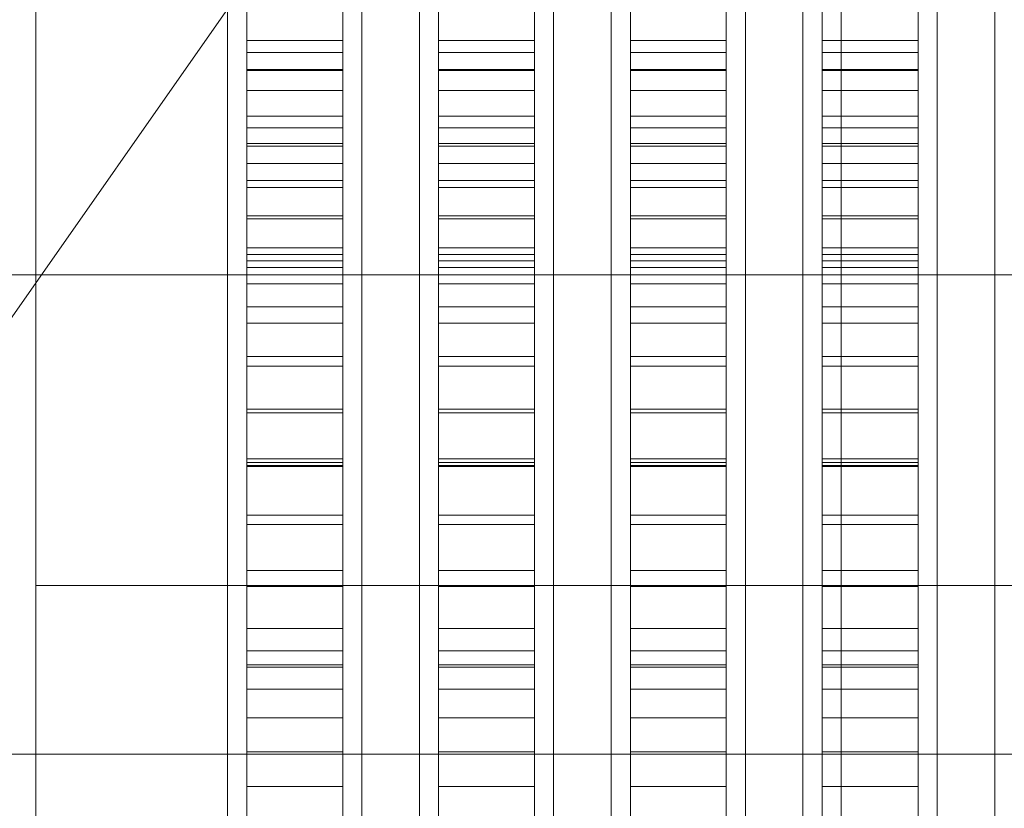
# Model space of a CAD drawing. Header units: millimetres. Extents: x -4395 to 65662, y -65530 to 6847.
# Tile 161 of 256: x -1662 to -1559, y -34336 to -34253. Entities that reach past the tile are written whole.
import ezdxf

# ---------------------------------------------------------------- set-up
doc = ezdxf.new("R2010")
doc.units = ezdxf.units.MM
for name, color, linetype, lineweight in [('COTAS_O', 1, 'Continuous', 0), ('frontal_briquetadora', 7, 'Continuous', 0), ('frontal_C03', 7, 'Continuous', 0), ('frontal_dosificador', 7, 'Continuous', 0), ('frontal_tolva', 7, 'Continuous', 0)]:
    doc.layers.add(name, color=color, linetype=linetype, lineweight=lineweight)
doc.dimstyles.new('R19_100', dxfattribs={"dimtxt": 250, "dimasz": 150, "dimexe": 150, "dimexo": 80, "dimgap": 100, "dimtad": 1, "dimtih": 1, "dimtoh": 1, "dimdsep": 46, "dimcen": 0.09, "dimadec": 0, "dimazin": 0, "dimtfac": 1, "dimtdec": 4, "dimtofl": 0, "dimtmove": 0, "dimatfit": 3, "dimfxl": 1, "dimtolj": 1, "dimtzin": 0, "dimarcsym": 0})

# ---------------------------------------------------------------- blocks, each defined once
blk = doc.blocks.new('DIM_R33_42')
at = {"layer": 'COTAS_O'}
for p, q in [((-1725, -31700), (-1025, -31700)), ((-1025, -31700), (-1070, -31850)), ((-1025, -34400), (-1025, -31700)), ((-1025, -31700), (-980, -31850)), ((-1025, -34400), (-1070, -34250)), ((-1025, -34400), (-980, -34250)), ((-1725, -34400), (-1025, -34400))]:
    blk.add_line(p, q, dxfattribs=at)
blk.add_text('2700 O', height=250, rotation=90, dxfattribs=at).set_placement((-1125, -33050))
blk = doc.blocks.new('DIM_R33_43')
at = {"layer": 'COTAS_O'}
for p, q in [((-1725, -33700), (-1575, -33655)), ((1725, -33700), (1575, -33655)), ((-1725, -34400), (-1725, -33700)), ((-1725, -33700), (1725, -33700)), ((-1725, -33700), (-1575, -33745)), ((1725, -33700), (1575, -33745)), ((1725, -34400), (1725, -33700))]:
    blk.add_line(p, q, dxfattribs=at)
blk.add_text('3450 O', height=250, dxfattribs=at).set_placement((0, -33600))

msp = doc.modelspace()

# ---------------------------------------------------------------- linework, layer by layer
at = {"layer": 'frontal_briquetadora'}
for p, q in [((-1638, -34255.522), (-1638, -34023.687)), ((-1628, -34255.522), (-1628, -34023.687)), ((-1618, -34255.522), (-1618, -34023.687)), ((-1608, -34255.522), (-1608, -34023.687)), ((-1598, -34255.522), (-1598, -34023.687)), ((-1588, -34255.522), (-1588, -34023.687)), ((-1578, -34255.522), (-1578, -34023.687)), ((-1568, -34255.522), (-1568, -34023.687)), ((-1638, -34263.452), (-1638, -34031.618)), ((-1628, -34263.452), (-1628, -34031.618)), ((-1618, -34263.452), (-1618, -34031.618)), ((-1608, -34263.452), (-1608, -34031.618)), ((-1598, -34263.452), (-1598, -34031.618)), ((-1588, -34263.452), (-1588, -34031.618)), ((-1578, -34263.452), (-1578, -34031.618)), ((-1568, -34263.452), (-1568, -34031.618)), ((-1638, -34236.052), (-1638, -34256.779)), ((-1628, -34236.052), (-1628, -34256.779)), ((-1618, -34236.052), (-1618, -34256.779)), ((-1608, -34236.052), (-1608, -34256.779)), ((-1598, -34236.052), (-1598, -34256.779)), ((-1588, -34236.052), (-1588, -34256.779)), ((-1578, -34236.052), (-1578, -34256.779)), ((-1568, -34236.052), (-1568, -34256.779)), ((-1638, -34238.484), (-1638, -34258.674)), ((-1628, -34238.484), (-1628, -34258.674)), ((-1618, -34238.484), (-1618, -34258.674)), ((-1608, -34238.484), (-1608, -34258.674)), ((-1598, -34238.484), (-1598, -34258.674)), ((-1588, -34238.484), (-1588, -34258.674)), ((-1578, -34238.484), (-1578, -34258.674)), ((-1568, -34238.484), (-1568, -34258.674)), ((-1660, -34259.262), (-1660, -34246.208)), ((-1660, -34270.741), (-1660, -34251.367)), ((-1640, -34270.741), (-1640, -34251.367)), ((-1626, -34270.741), (-1626, -34251.367)), ((-1620, -34270.741), (-1620, -34251.367)), ((-1606, -34270.741), (-1606, -34251.367)), ((-1600, -34270.741), (-1600, -34251.367)), ((-1586, -34270.741), (-1586, -34251.367)), ((-1580, -34270.741), (-1580, -34251.367)), ((-1566, -34270.741), (-1566, -34251.367)), ((-1560, -34270.741), (-1560, -34251.367)), ((-1640, -34271.473), (-1640, -34252.354)), ((-1626, -34271.473), (-1626, -34252.354)), ((-1620, -34271.473), (-1620, -34252.354)), ((-1606, -34271.473), (-1606, -34252.354)), ((-1600, -34271.473), (-1600, -34252.354)), ((-1586, -34271.473), (-1586, -34252.354)), ((-1580, -34271.473), (-1580, -34252.354)), ((-1566, -34271.473), (-1566, -34252.354)), ((-1560, -34271.473), (-1560, -34252.354)), ((-1660, -34256.659), (-1660, -34253.764)), ((-1640, -34256.659), (-1640, -34253.764)), ((-1626, -34256.659), (-1626, -34253.764)), ((-1620, -34256.659), (-1620, -34253.764)), ((-1606, -34256.659), (-1606, -34253.764)), ((-1600, -34256.659), (-1600, -34253.764)), ((-1586, -34256.659), (-1586, -34253.764)), ((-1580, -34256.659), (-1580, -34253.764)), ((-1566, -34256.659), (-1566, -34253.764)), ((-1560, -34256.659), (-1560, -34253.764)), ((-1638, -34256.8), (-1638, -34255.522)), ((-1638, -34255.522), (-1628, -34255.522)), ((-1628, -34256.8), (-1628, -34255.522)), ((-1618, -34256.8), (-1618, -34255.522)), ((-1618, -34255.522), (-1608, -34255.522)), ((-1608, -34256.8), (-1608, -34255.522)), ((-1598, -34256.8), (-1598, -34255.522)), ((-1598, -34255.522), (-1588, -34255.522)), ((-1588, -34256.8), (-1588, -34255.522)), ((-1578, -34256.8), (-1578, -34255.522)), ((-1578, -34255.522), (-1568, -34255.522)), ((-1568, -34256.8), (-1568, -34255.522)), ((-1660, -34262.386), (-1660, -34256.659)), ((-1640, -34262.386), (-1640, -34256.659)), ((-1626, -34262.386), (-1626, -34256.659)), ((-1620, -34262.386), (-1620, -34256.659)), ((-1606, -34262.386), (-1606, -34256.659)), ((-1600, -34262.386), (-1600, -34256.659)), ((-1586, -34262.386), (-1586, -34256.659)), ((-1580, -34262.386), (-1580, -34256.659)), ((-1566, -34262.386), (-1566, -34256.659)), ((-1560, -34262.386), (-1560, -34256.659)), ((-1638, -34256.779), (-1638, -34277.861)), ((-1638, -34256.779), (-1628, -34256.779)), ((-1638, -34258.552), (-1638, -34256.8)), ((-1638, -34256.8), (-1628, -34256.8)), ((-1628, -34256.779), (-1628, -34277.861)), ((-1628, -34258.552), (-1628, -34256.8)), ((-1618, -34256.779), (-1618, -34277.861)), ((-1618, -34256.779), (-1608, -34256.779)), ((-1618, -34258.552), (-1618, -34256.8)), ((-1618, -34256.8), (-1608, -34256.8)), ((-1608, -34256.779), (-1608, -34277.861)), ((-1608, -34258.552), (-1608, -34256.8)), ((-1598, -34256.779), (-1598, -34277.861)), ((-1598, -34256.779), (-1588, -34256.779)), ((-1598, -34258.552), (-1598, -34256.8)), ((-1598, -34256.8), (-1588, -34256.8)), ((-1588, -34256.779), (-1588, -34277.861)), ((-1588, -34258.552), (-1588, -34256.8)), ((-1578, -34256.779), (-1578, -34277.861)), ((-1578, -34256.779), (-1568, -34256.779)), ((-1578, -34258.552), (-1578, -34256.8)), ((-1578, -34256.8), (-1568, -34256.8)), ((-1568, -34256.779), (-1568, -34277.861)), ((-1568, -34258.552), (-1568, -34256.8)), ((-1638, -34260.772), (-1638, -34258.552)), ((-1638, -34258.552), (-1628, -34258.552)), ((-1638, -34258.674), (-1638, -34279.211)), ((-1638, -34258.674), (-1628, -34258.674)), ((-1628, -34260.772), (-1628, -34258.552)), ((-1628, -34258.674), (-1628, -34279.211)), ((-1618, -34260.772), (-1618, -34258.552)), ((-1618, -34258.552), (-1608, -34258.552)), ((-1618, -34258.674), (-1618, -34279.211)), ((-1618, -34258.674), (-1608, -34258.674)), ((-1608, -34260.772), (-1608, -34258.552)), ((-1608, -34258.674), (-1608, -34279.211)), ((-1598, -34260.772), (-1598, -34258.552)), ((-1598, -34258.552), (-1588, -34258.552)), ((-1598, -34258.674), (-1598, -34279.211)), ((-1598, -34258.674), (-1588, -34258.674)), ((-1588, -34260.772), (-1588, -34258.552)), ((-1588, -34258.674), (-1588, -34279.211)), ((-1578, -34260.772), (-1578, -34258.552)), ((-1578, -34258.552), (-1568, -34258.552)), ((-1578, -34258.674), (-1578, -34279.211)), ((-1578, -34258.674), (-1568, -34258.674)), ((-1568, -34260.772), (-1568, -34258.552)), ((-1568, -34258.674), (-1568, -34279.211)), ((-1660, -34274.725), (-1660, -34259.262)), ((-1660, -34266.326), (-1660, -34260.713)), ((-1638, -34263.45), (-1638, -34260.772)), ((-1638, -34260.772), (-1628, -34260.772)), ((-1628, -34263.45), (-1628, -34260.772)), ((-1618, -34263.45), (-1618, -34260.772)), ((-1618, -34260.772), (-1608, -34260.772)), ((-1608, -34263.45), (-1608, -34260.772)), ((-1598, -34263.45), (-1598, -34260.772)), ((-1598, -34260.772), (-1588, -34260.772)), ((-1588, -34263.45), (-1588, -34260.772)), ((-1578, -34263.45), (-1578, -34260.772)), ((-1578, -34260.772), (-1568, -34260.772)), ((-1568, -34263.45), (-1568, -34260.772)), ((-1660, -34270.817), (-1660, -34262.386)), ((-1640, -34270.817), (-1640, -34262.386)), ((-1626, -34270.817), (-1626, -34262.386)), ((-1620, -34270.817), (-1620, -34262.386)), ((-1606, -34270.817), (-1606, -34262.386)), ((-1600, -34270.817), (-1600, -34262.386)), ((-1586, -34270.817), (-1586, -34262.386)), ((-1580, -34270.817), (-1580, -34262.386)), ((-1566, -34270.817), (-1566, -34262.386)), ((-1560, -34270.817), (-1560, -34262.386)), ((-1640, -34267.072), (-1640, -34263.81)), ((-1638, -34266.579), (-1638, -34263.45)), ((-1638, -34263.45), (-1628, -34263.45)), ((-1638, -34264.651), (-1638, -34263.452)), ((-1628, -34266.579), (-1628, -34263.45)), ((-1628, -34264.651), (-1628, -34263.452)), ((-1626, -34267.072), (-1626, -34263.81)), ((-1620, -34267.072), (-1620, -34263.81)), ((-1618, -34266.579), (-1618, -34263.45)), ((-1618, -34263.45), (-1608, -34263.45)), ((-1618, -34264.651), (-1618, -34263.452)), ((-1608, -34266.579), (-1608, -34263.45)), ((-1608, -34264.651), (-1608, -34263.452)), ((-1606, -34267.072), (-1606, -34263.81)), ((-1600, -34267.072), (-1600, -34263.81)), ((-1598, -34266.579), (-1598, -34263.45)), ((-1598, -34263.45), (-1588, -34263.45)), ((-1598, -34264.651), (-1598, -34263.452)), ((-1588, -34266.579), (-1588, -34263.45)), ((-1588, -34264.651), (-1588, -34263.452)), ((-1586, -34267.072), (-1586, -34263.81)), ((-1580, -34267.072), (-1580, -34263.81)), ((-1578, -34266.579), (-1578, -34263.45)), ((-1578, -34263.45), (-1568, -34263.45)), ((-1578, -34264.651), (-1578, -34263.452)), ((-1568, -34266.579), (-1568, -34263.45)), ((-1568, -34264.651), (-1568, -34263.452)), ((-1566, -34267.072), (-1566, -34263.81)), ((-1560, -34267.072), (-1560, -34263.81)), ((-1638, -34266.294), (-1638, -34264.651)), ((-1638, -34264.651), (-1628, -34264.651)), ((-1628, -34266.294), (-1628, -34264.651)), ((-1618, -34266.294), (-1618, -34264.651)), ((-1618, -34264.651), (-1608, -34264.651)), ((-1608, -34266.294), (-1608, -34264.651)), ((-1598, -34266.294), (-1598, -34264.651)), ((-1598, -34264.651), (-1588, -34264.651)), ((-1588, -34266.294), (-1588, -34264.651)), ((-1578, -34266.294), (-1578, -34264.651)), ((-1578, -34264.651), (-1568, -34264.651)), ((-1568, -34266.294), (-1568, -34264.651)), ((-1660, -34277.098), (-1660, -34266.326)), ((-1638, -34268.376), (-1638, -34266.294)), ((-1638, -34266.294), (-1628, -34266.294)), ((-1638, -34270.144), (-1638, -34266.579)), ((-1638, -34266.579), (-1628, -34266.579)), ((-1628, -34268.376), (-1628, -34266.294)), ((-1628, -34270.144), (-1628, -34266.579)), ((-1618, -34268.376), (-1618, -34266.294)), ((-1618, -34266.294), (-1608, -34266.294)), ((-1618, -34270.144), (-1618, -34266.579)), ((-1618, -34266.579), (-1608, -34266.579)), ((-1608, -34268.376), (-1608, -34266.294)), ((-1608, -34270.144), (-1608, -34266.579)), ((-1598, -34268.376), (-1598, -34266.294)), ((-1598, -34266.294), (-1588, -34266.294)), ((-1598, -34270.144), (-1598, -34266.579)), ((-1598, -34266.579), (-1588, -34266.579)), ((-1588, -34268.376), (-1588, -34266.294)), ((-1588, -34270.144), (-1588, -34266.579)), ((-1578, -34268.376), (-1578, -34266.294)), ((-1578, -34266.294), (-1568, -34266.294)), ((-1578, -34270.144), (-1578, -34266.579)), ((-1578, -34266.579), (-1568, -34266.579)), ((-1568, -34268.376), (-1568, -34266.294)), ((-1568, -34270.144), (-1568, -34266.579)), ((-1640, -34273.507), (-1640, -34267.072)), ((-1626, -34273.507), (-1626, -34267.072)), ((-1620, -34273.507), (-1620, -34267.072)), ((-1606, -34273.507), (-1606, -34267.072)), ((-1600, -34273.507), (-1600, -34267.072)), ((-1586, -34273.507), (-1586, -34267.072)), ((-1580, -34273.507), (-1580, -34267.072)), ((-1566, -34273.507), (-1566, -34267.072)), ((-1560, -34273.507), (-1560, -34267.072)), ((-1638, -34270.889), (-1638, -34268.376)), ((-1638, -34268.376), (-1628, -34268.376)), ((-1628, -34270.889), (-1628, -34268.376)), ((-1618, -34270.889), (-1618, -34268.376)), ((-1618, -34268.376), (-1608, -34268.376)), ((-1608, -34270.889), (-1608, -34268.376)), ((-1598, -34270.889), (-1598, -34268.376)), ((-1598, -34268.376), (-1588, -34268.376)), ((-1588, -34270.889), (-1588, -34268.376)), ((-1578, -34270.889), (-1578, -34268.376)), ((-1578, -34268.376), (-1568, -34268.376)), ((-1568, -34270.889), (-1568, -34268.376)), ((-1660, -34290.358), (-1660, -34270.741)), ((-1660, -34281.762), (-1660, -34270.817)), ((-1640, -34290.358), (-1640, -34270.741)), ((-1640, -34281.762), (-1640, -34270.817)), ((-1638, -34274.134), (-1638, -34270.144)), ((-1638, -34270.144), (-1628, -34270.144)), ((-1638, -34273.823), (-1638, -34270.889)), ((-1638, -34270.889), (-1628, -34270.889)), ((-1628, -34274.134), (-1628, -34270.144)), ((-1628, -34273.823), (-1628, -34270.889)), ((-1626, -34290.358), (-1626, -34270.741)), ((-1626, -34281.762), (-1626, -34270.817)), ((-1620, -34290.358), (-1620, -34270.741)), ((-1620, -34281.762), (-1620, -34270.817)), ((-1618, -34274.134), (-1618, -34270.144)), ((-1618, -34270.144), (-1608, -34270.144)), ((-1618, -34273.823), (-1618, -34270.889)), ((-1618, -34270.889), (-1608, -34270.889)), ((-1608, -34274.134), (-1608, -34270.144)), ((-1608, -34273.823), (-1608, -34270.889)), ((-1606, -34290.358), (-1606, -34270.741)), ((-1606, -34281.762), (-1606, -34270.817)), ((-1600, -34290.358), (-1600, -34270.741)), ((-1600, -34281.762), (-1600, -34270.817)), ((-1598, -34274.134), (-1598, -34270.144)), ((-1598, -34270.144), (-1588, -34270.144)), ((-1598, -34273.823), (-1598, -34270.889)), ((-1598, -34270.889), (-1588, -34270.889)), ((-1588, -34274.134), (-1588, -34270.144)), ((-1588, -34273.823), (-1588, -34270.889)), ((-1586, -34290.358), (-1586, -34270.741)), ((-1586, -34281.762), (-1586, -34270.817)), ((-1580, -34290.358), (-1580, -34270.741)), ((-1580, -34281.762), (-1580, -34270.817)), ((-1578, -34274.134), (-1578, -34270.144)), ((-1578, -34270.144), (-1568, -34270.144)), ((-1578, -34273.823), (-1578, -34270.889)), ((-1578, -34270.889), (-1568, -34270.889)), ((-1568, -34274.134), (-1568, -34270.144)), ((-1568, -34273.823), (-1568, -34270.889)), ((-1566, -34290.358), (-1566, -34270.741)), ((-1566, -34281.762), (-1566, -34270.817)), ((-1560, -34290.358), (-1560, -34270.741)), ((-1560, -34281.762), (-1560, -34270.817)), ((-1640, -34290.842), (-1640, -34271.473)), ((-1626, -34290.842), (-1626, -34271.473)), ((-1620, -34290.842), (-1620, -34271.473)), ((-1606, -34290.842), (-1606, -34271.473)), ((-1600, -34290.842), (-1600, -34271.473)), ((-1586, -34290.842), (-1586, -34271.473)), ((-1580, -34290.842), (-1580, -34271.473)), ((-1566, -34290.842), (-1566, -34271.473)), ((-1560, -34290.842), (-1560, -34271.473)), ((-1640, -34282.94), (-1640, -34273.507)), ((-1638, -34277.168), (-1638, -34273.823)), ((-1638, -34273.823), (-1628, -34273.823)), ((-1638, -34278.533), (-1638, -34274.134)), ((-1638, -34274.134), (-1628, -34274.134)), ((-1628, -34277.168), (-1628, -34273.823)), ((-1628, -34278.533), (-1628, -34274.134)), ((-1626, -34282.94), (-1626, -34273.507)), ((-1620, -34282.94), (-1620, -34273.507)), ((-1618, -34277.168), (-1618, -34273.823)), ((-1618, -34273.823), (-1608, -34273.823)), ((-1618, -34278.533), (-1618, -34274.134)), ((-1618, -34274.134), (-1608, -34274.134)), ((-1608, -34277.168), (-1608, -34273.823)), ((-1608, -34278.533), (-1608, -34274.134)), ((-1606, -34282.94), (-1606, -34273.507)), ((-1600, -34282.94), (-1600, -34273.507)), ((-1598, -34277.168), (-1598, -34273.823)), ((-1598, -34273.823), (-1588, -34273.823)), ((-1598, -34278.533), (-1598, -34274.134)), ((-1598, -34274.134), (-1588, -34274.134)), ((-1588, -34277.168), (-1588, -34273.823)), ((-1588, -34278.533), (-1588, -34274.134)), ((-1586, -34282.94), (-1586, -34273.507)), ((-1580, -34282.94), (-1580, -34273.507)), ((-1578, -34277.168), (-1578, -34273.823)), ((-1578, -34273.823), (-1568, -34273.823)), ((-1578, -34278.533), (-1578, -34274.134)), ((-1578, -34274.134), (-1568, -34274.134)), ((-1568, -34277.168), (-1568, -34273.823)), ((-1568, -34278.533), (-1568, -34274.134)), ((-1566, -34282.94), (-1566, -34273.507)), ((-1560, -34282.94), (-1560, -34273.507)), ((-1660, -34292.07), (-1660, -34274.725)), ((-1660, -34292.155), (-1660, -34277.098)), ((-1638, -34280.91), (-1638, -34277.168)), ((-1638, -34277.168), (-1628, -34277.168)), ((-1628, -34280.91), (-1628, -34277.168)), ((-1618, -34280.91), (-1618, -34277.168)), ((-1618, -34277.168), (-1608, -34277.168)), ((-1608, -34280.91), (-1608, -34277.168)), ((-1598, -34280.91), (-1598, -34277.168)), ((-1598, -34277.168), (-1588, -34277.168)), ((-1588, -34280.91), (-1588, -34277.168)), ((-1578, -34280.91), (-1578, -34277.168)), ((-1578, -34277.168), (-1568, -34277.168)), ((-1568, -34280.91), (-1568, -34277.168)), ((-1638, -34277.861), (-1638, -34299.197)), ((-1638, -34277.861), (-1628, -34277.861)), ((-1628, -34277.861), (-1628, -34299.197)), ((-1618, -34277.861), (-1618, -34299.197)), ((-1618, -34277.861), (-1608, -34277.861)), ((-1608, -34277.861), (-1608, -34299.197)), ((-1598, -34277.861), (-1598, -34299.197)), ((-1598, -34277.861), (-1588, -34277.861)), ((-1588, -34277.861), (-1588, -34299.197)), ((-1578, -34277.861), (-1578, -34299.197)), ((-1578, -34277.861), (-1568, -34277.861)), ((-1568, -34277.861), (-1568, -34299.197)), ((-1638, -34283.325), (-1638, -34278.533)), ((-1638, -34278.533), (-1628, -34278.533)), ((-1638, -34279.211), (-1638, -34299.994)), ((-1638, -34279.211), (-1628, -34279.211)), ((-1628, -34283.325), (-1628, -34278.533)), ((-1628, -34279.211), (-1628, -34299.994)), ((-1618, -34283.325), (-1618, -34278.533)), ((-1618, -34278.533), (-1608, -34278.533)), ((-1618, -34279.211), (-1618, -34299.994)), ((-1618, -34279.211), (-1608, -34279.211)), ((-1608, -34283.325), (-1608, -34278.533)), ((-1608, -34279.211), (-1608, -34299.994)), ((-1598, -34283.325), (-1598, -34278.533)), ((-1598, -34278.533), (-1588, -34278.533)), ((-1598, -34279.211), (-1598, -34299.994)), ((-1598, -34279.211), (-1588, -34279.211)), ((-1588, -34283.325), (-1588, -34278.533)), ((-1588, -34279.211), (-1588, -34299.994)), ((-1578, -34283.325), (-1578, -34278.533)), ((-1578, -34278.533), (-1568, -34278.533)), ((-1578, -34279.211), (-1578, -34299.994)), ((-1578, -34279.211), (-1568, -34279.211)), ((-1568, -34283.325), (-1568, -34278.533)), ((-1568, -34279.211), (-1568, -34299.994)), ((-1638, -34285.036), (-1638, -34280.91)), ((-1638, -34280.91), (-1628, -34280.91)), ((-1628, -34285.036), (-1628, -34280.91)), ((-1618, -34285.036), (-1618, -34280.91)), ((-1618, -34280.91), (-1608, -34280.91)), ((-1608, -34285.036), (-1608, -34280.91)), ((-1598, -34285.036), (-1598, -34280.91)), ((-1598, -34280.91), (-1588, -34280.91)), ((-1588, -34285.036), (-1588, -34280.91)), ((-1578, -34285.036), (-1578, -34280.91)), ((-1578, -34280.91), (-1568, -34280.91)), ((-1568, -34285.036), (-1568, -34280.91)), ((-1660, -34294.978), (-1660, -34281.762)), ((-1640, -34294.978), (-1640, -34281.762)), ((-1626, -34294.978), (-1626, -34281.762)), ((-1620, -34294.978), (-1620, -34281.762)), ((-1606, -34294.978), (-1606, -34281.762)), ((-1600, -34294.978), (-1600, -34281.762)), ((-1586, -34294.978), (-1586, -34281.762)), ((-1580, -34294.978), (-1580, -34281.762)), ((-1566, -34294.978), (-1566, -34281.762)), ((-1560, -34294.978), (-1560, -34281.762)), ((-1640, -34295.113), (-1640, -34282.94)), ((-1638, -34288.491), (-1638, -34283.325)), ((-1638, -34283.325), (-1628, -34283.325)), ((-1628, -34288.491), (-1628, -34283.325)), ((-1626, -34295.113), (-1626, -34282.94)), ((-1620, -34295.113), (-1620, -34282.94)), ((-1618, -34288.491), (-1618, -34283.325)), ((-1618, -34283.325), (-1608, -34283.325)), ((-1608, -34288.491), (-1608, -34283.325)), ((-1606, -34295.113), (-1606, -34282.94)), ((-1600, -34295.113), (-1600, -34282.94)), ((-1598, -34288.491), (-1598, -34283.325)), ((-1598, -34283.325), (-1588, -34283.325)), ((-1588, -34288.491), (-1588, -34283.325)), ((-1586, -34295.113), (-1586, -34282.94)), ((-1580, -34295.113), (-1580, -34282.94)), ((-1578, -34288.491), (-1578, -34283.325)), ((-1578, -34283.325), (-1568, -34283.325)), ((-1568, -34288.491), (-1568, -34283.325)), ((-1566, -34295.113), (-1566, -34282.94)), ((-1560, -34295.113), (-1560, -34282.94)), ((-1638, -34289.531), (-1638, -34285.036)), ((-1638, -34285.036), (-1628, -34285.036)), ((-1628, -34289.531), (-1628, -34285.036)), ((-1618, -34289.531), (-1618, -34285.036)), ((-1618, -34285.036), (-1608, -34285.036)), ((-1608, -34289.531), (-1608, -34285.036)), ((-1598, -34289.531), (-1598, -34285.036)), ((-1598, -34285.036), (-1588, -34285.036)), ((-1588, -34289.531), (-1588, -34285.036)), ((-1578, -34289.531), (-1578, -34285.036)), ((-1578, -34285.036), (-1568, -34285.036)), ((-1568, -34289.531), (-1568, -34285.036)), ((-1638, -34294.013), (-1638, -34288.491)), ((-1638, -34288.491), (-1628, -34288.491)), ((-1628, -34294.013), (-1628, -34288.491)), ((-1618, -34294.013), (-1618, -34288.491)), ((-1618, -34288.491), (-1608, -34288.491)), ((-1608, -34294.013), (-1608, -34288.491)), ((-1598, -34294.013), (-1598, -34288.491)), ((-1598, -34288.491), (-1588, -34288.491)), ((-1588, -34294.013), (-1588, -34288.491)), ((-1578, -34294.013), (-1578, -34288.491)), ((-1578, -34288.491), (-1568, -34288.491)), ((-1568, -34294.013), (-1568, -34288.491)), ((-1638, -34294.377), (-1638, -34289.531)), ((-1638, -34289.531), (-1628, -34289.531)), ((-1628, -34294.377), (-1628, -34289.531)), ((-1618, -34294.377), (-1618, -34289.531)), ((-1618, -34289.531), (-1608, -34289.531)), ((-1608, -34294.377), (-1608, -34289.531)), ((-1598, -34294.377), (-1598, -34289.531)), ((-1598, -34289.531), (-1588, -34289.531)), ((-1588, -34294.377), (-1588, -34289.531)), ((-1578, -34294.377), (-1578, -34289.531)), ((-1578, -34289.531), (-1568, -34289.531)), ((-1568, -34294.377), (-1568, -34289.531)), ((-1660, -34294.404), (-1660, -34289.963)), ((-1660, -34310.138), (-1660, -34290.358)), ((-1640, -34310.138), (-1640, -34290.358)), ((-1626, -34310.138), (-1626, -34290.358)), ((-1620, -34310.138), (-1620, -34290.358)), ((-1606, -34310.138), (-1606, -34290.358)), ((-1600, -34310.138), (-1600, -34290.358)), ((-1586, -34310.138), (-1586, -34290.358)), ((-1580, -34310.138), (-1580, -34290.358)), ((-1566, -34310.138), (-1566, -34290.358)), ((-1560, -34310.138), (-1560, -34290.358)), ((-1640, -34310.379), (-1640, -34290.842)), ((-1626, -34310.379), (-1626, -34290.842)), ((-1620, -34310.379), (-1620, -34290.842)), ((-1606, -34310.379), (-1606, -34290.842)), ((-1600, -34310.379), (-1600, -34290.842)), ((-1586, -34310.379), (-1586, -34290.842)), ((-1580, -34310.379), (-1580, -34290.842)), ((-1566, -34310.379), (-1566, -34290.842)), ((-1560, -34310.379), (-1560, -34290.842)), ((-1660, -34310.706), (-1660, -34292.07)), ((-1660, -34310.279), (-1660, -34292.155)), ((-1660, -34302.407), (-1660, -34294.404)), ((-1638, -34299.87), (-1638, -34294.013)), ((-1638, -34294.013), (-1628, -34294.013)), ((-1638, -34299.557), (-1638, -34294.377)), ((-1638, -34294.377), (-1628, -34294.377)), ((-1628, -34299.87), (-1628, -34294.013)), ((-1628, -34299.557), (-1628, -34294.377)), ((-1618, -34299.87), (-1618, -34294.013)), ((-1618, -34294.013), (-1608, -34294.013)), ((-1618, -34299.557), (-1618, -34294.377)), ((-1618, -34294.377), (-1608, -34294.377)), ((-1608, -34299.87), (-1608, -34294.013)), ((-1608, -34299.557), (-1608, -34294.377)), ((-1598, -34299.87), (-1598, -34294.013)), ((-1598, -34294.013), (-1588, -34294.013)), ((-1598, -34299.557), (-1598, -34294.377)), ((-1598, -34294.377), (-1588, -34294.377)), ((-1588, -34299.87), (-1588, -34294.013)), ((-1588, -34299.557), (-1588, -34294.377)), ((-1578, -34299.87), (-1578, -34294.013)), ((-1578, -34294.013), (-1568, -34294.013)), ((-1578, -34299.557), (-1578, -34294.377)), ((-1578, -34294.377), (-1568, -34294.377)), ((-1568, -34299.87), (-1568, -34294.013)), ((-1568, -34299.557), (-1568, -34294.377)), ((-1660, -34310.168), (-1660, -34294.978)), ((-1640, -34310.168), (-1640, -34294.978)), ((-1640, -34309.694), (-1640, -34295.113)), ((-1626, -34310.168), (-1626, -34294.978)), ((-1626, -34309.694), (-1626, -34295.113)), ((-1620, -34310.168), (-1620, -34294.978)), ((-1620, -34309.694), (-1620, -34295.113)), ((-1606, -34310.168), (-1606, -34294.978)), ((-1606, -34309.694), (-1606, -34295.113)), ((-1600, -34310.168), (-1600, -34294.978)), ((-1600, -34309.694), (-1600, -34295.113)), ((-1586, -34310.168), (-1586, -34294.978)), ((-1586, -34309.694), (-1586, -34295.113)), ((-1580, -34310.168), (-1580, -34294.978)), ((-1580, -34309.694), (-1580, -34295.113)), ((-1566, -34310.168), (-1566, -34294.978)), ((-1566, -34309.694), (-1566, -34295.113)), ((-1560, -34310.168), (-1560, -34294.978)), ((-1560, -34309.694), (-1560, -34295.113)), ((-1638, -34299.197), (-1638, -34320.682)), ((-1638, -34299.197), (-1628, -34299.197)), ((-1638, -34305.05), (-1638, -34299.557)), ((-1638, -34299.557), (-1628, -34299.557)), ((-1638, -34306.039), (-1638, -34299.87)), ((-1638, -34299.87), (-1628, -34299.87)), ((-1628, -34299.197), (-1628, -34320.682)), ((-1628, -34305.05), (-1628, -34299.557)), ((-1628, -34306.039), (-1628, -34299.87)), ((-1618, -34299.197), (-1618, -34320.682)), ((-1618, -34299.197), (-1608, -34299.197)), ((-1618, -34305.05), (-1618, -34299.557)), ((-1618, -34299.557), (-1608, -34299.557)), ((-1618, -34306.039), (-1618, -34299.87)), ((-1618, -34299.87), (-1608, -34299.87)), ((-1608, -34299.197), (-1608, -34320.682)), ((-1608, -34305.05), (-1608, -34299.557)), ((-1608, -34306.039), (-1608, -34299.87)), ((-1598, -34299.197), (-1598, -34320.682)), ((-1598, -34299.197), (-1588, -34299.197)), ((-1598, -34305.05), (-1598, -34299.557)), ((-1598, -34299.557), (-1588, -34299.557)), ((-1598, -34306.039), (-1598, -34299.87)), ((-1598, -34299.87), (-1588, -34299.87)), ((-1588, -34299.197), (-1588, -34320.682)), ((-1588, -34305.05), (-1588, -34299.557)), ((-1588, -34306.039), (-1588, -34299.87)), ((-1578, -34299.197), (-1578, -34320.682)), ((-1578, -34299.197), (-1568, -34299.197)), ((-1578, -34305.05), (-1578, -34299.557)), ((-1578, -34299.557), (-1568, -34299.557)), ((-1578, -34306.039), (-1578, -34299.87)), ((-1578, -34299.87), (-1568, -34299.87)), ((-1568, -34299.197), (-1568, -34320.682)), ((-1568, -34305.05), (-1568, -34299.557)), ((-1568, -34306.039), (-1568, -34299.87)), ((-1638, -34299.994), (-1638, -34320.923)), ((-1638, -34299.994), (-1628, -34299.994)), ((-1628, -34299.994), (-1628, -34320.923)), ((-1618, -34299.994), (-1618, -34320.923)), ((-1618, -34299.994), (-1608, -34299.994)), ((-1608, -34299.994), (-1608, -34320.923)), ((-1598, -34299.994), (-1598, -34320.923)), ((-1598, -34299.994), (-1588, -34299.994)), ((-1588, -34299.994), (-1588, -34320.923)), ((-1578, -34299.994), (-1578, -34320.923)), ((-1578, -34299.994), (-1568, -34299.994)), ((-1568, -34299.994), (-1568, -34320.923)), ((-1660, -34312.386), (-1660, -34302.407)), ((-1638, -34310.837), (-1638, -34305.05)), ((-1638, -34305.05), (-1628, -34305.05)), ((-1628, -34310.837), (-1628, -34305.05)), ((-1618, -34310.837), (-1618, -34305.05)), ((-1618, -34305.05), (-1608, -34305.05)), ((-1608, -34310.837), (-1608, -34305.05)), ((-1598, -34310.837), (-1598, -34305.05)), ((-1598, -34305.05), (-1588, -34305.05)), ((-1588, -34310.837), (-1588, -34305.05)), ((-1578, -34310.837), (-1578, -34305.05)), ((-1578, -34305.05), (-1568, -34305.05)), ((-1568, -34310.837), (-1568, -34305.05)), ((-1638, -34312.499), (-1638, -34306.039)), ((-1638, -34306.039), (-1628, -34306.039)), ((-1628, -34312.499), (-1628, -34306.039)), ((-1618, -34312.499), (-1618, -34306.039)), ((-1618, -34306.039), (-1608, -34306.039)), ((-1608, -34312.499), (-1608, -34306.039)), ((-1598, -34312.499), (-1598, -34306.039)), ((-1598, -34306.039), (-1588, -34306.039)), ((-1588, -34312.499), (-1588, -34306.039)), ((-1578, -34312.499), (-1578, -34306.039)), ((-1578, -34306.039), (-1568, -34306.039)), ((-1568, -34312.499), (-1568, -34306.039)), ((-1660, -34330), (-1660, -34310.138)), ((-1640, -34326.286), (-1640, -34309.694)), ((-1640, -34330), (-1640, -34310.138)), ((-1626, -34326.286), (-1626, -34309.694)), ((-1626, -34330), (-1626, -34310.138)), ((-1620, -34326.286), (-1620, -34309.694)), ((-1620, -34330), (-1620, -34310.138)), ((-1606, -34326.286), (-1606, -34309.694)), ((-1606, -34330), (-1606, -34310.138)), ((-1600, -34326.286), (-1600, -34309.694)), ((-1600, -34330), (-1600, -34310.138)), ((-1586, -34326.286), (-1586, -34309.694)), ((-1586, -34330), (-1586, -34310.138)), ((-1580, -34326.286), (-1580, -34309.694)), ((-1580, -34330), (-1580, -34310.138)), ((-1566, -34326.286), (-1566, -34309.694)), ((-1566, -34330), (-1566, -34310.138)), ((-1560, -34326.286), (-1560, -34309.694)), ((-1560, -34330), (-1560, -34310.138)), ((-1660, -34326.995), (-1660, -34310.168)), ((-1660, -34330), (-1660, -34310.279)), ((-1660, -34330), (-1660, -34310.706)), ((-1640, -34326.995), (-1640, -34310.168)), ((-1640, -34330), (-1640, -34310.379)), ((-1638, -34316.896), (-1638, -34310.837)), ((-1638, -34310.837), (-1628, -34310.837)), ((-1628, -34316.896), (-1628, -34310.837)), ((-1626, -34326.995), (-1626, -34310.168)), ((-1626, -34330), (-1626, -34310.379)), ((-1620, -34326.995), (-1620, -34310.168)), ((-1620, -34330), (-1620, -34310.379)), ((-1618, -34316.896), (-1618, -34310.837)), ((-1618, -34310.837), (-1608, -34310.837)), ((-1608, -34316.896), (-1608, -34310.837)), ((-1606, -34326.995), (-1606, -34310.168)), ((-1606, -34330), (-1606, -34310.379)), ((-1600, -34326.995), (-1600, -34310.168)), ((-1600, -34330), (-1600, -34310.379)), ((-1598, -34316.896), (-1598, -34310.837)), ((-1598, -34310.837), (-1588, -34310.837)), ((-1588, -34316.896), (-1588, -34310.837)), ((-1586, -34326.995), (-1586, -34310.168)), ((-1586, -34330), (-1586, -34310.379)), ((-1580, -34326.995), (-1580, -34310.168)), ((-1580, -34330), (-1580, -34310.379)), ((-1578, -34316.896), (-1578, -34310.837)), ((-1578, -34310.837), (-1568, -34310.837)), ((-1568, -34316.896), (-1568, -34310.837)), ((-1566, -34326.995), (-1566, -34310.168)), ((-1566, -34330), (-1566, -34310.379)), ((-1560, -34326.995), (-1560, -34310.168)), ((-1560, -34330), (-1560, -34310.379)), ((-1660, -34312.386), (-1510, -34312.386)), ((-1660, -34312.386), (-1660, -34322.365)), ((-1638, -34319.224), (-1638, -34312.499)), ((-1638, -34312.499), (-1628, -34312.499)), ((-1628, -34319.224), (-1628, -34312.499)), ((-1618, -34319.224), (-1618, -34312.499)), ((-1618, -34312.499), (-1608, -34312.499)), ((-1608, -34319.224), (-1608, -34312.499)), ((-1598, -34319.224), (-1598, -34312.499)), ((-1598, -34312.499), (-1588, -34312.499)), ((-1588, -34319.224), (-1588, -34312.499)), ((-1578, -34319.224), (-1578, -34312.499)), ((-1578, -34312.499), (-1568, -34312.499)), ((-1568, -34319.224), (-1568, -34312.499)), ((-1638, -34323.204), (-1638, -34316.896)), ((-1638, -34316.896), (-1628, -34316.896)), ((-1628, -34323.204), (-1628, -34316.896)), ((-1618, -34323.204), (-1618, -34316.896)), ((-1618, -34316.896), (-1608, -34316.896)), ((-1608, -34323.204), (-1608, -34316.896)), ((-1598, -34323.204), (-1598, -34316.896)), ((-1598, -34316.896), (-1588, -34316.896)), ((-1588, -34323.204), (-1588, -34316.896)), ((-1578, -34323.204), (-1578, -34316.896)), ((-1578, -34316.896), (-1568, -34316.896)), ((-1568, -34323.204), (-1568, -34316.896)), ((-1638, -34326.189), (-1638, -34319.224)), ((-1638, -34319.224), (-1628, -34319.224)), ((-1628, -34326.189), (-1628, -34319.224)), ((-1618, -34326.189), (-1618, -34319.224)), ((-1618, -34319.224), (-1608, -34319.224)), ((-1608, -34326.189), (-1608, -34319.224)), ((-1598, -34326.189), (-1598, -34319.224)), ((-1598, -34319.224), (-1588, -34319.224)), ((-1588, -34326.189), (-1588, -34319.224)), ((-1578, -34326.189), (-1578, -34319.224)), ((-1578, -34319.224), (-1568, -34319.224)), ((-1568, -34326.189), (-1568, -34319.224)), ((-1638, -34320.682), (-1638, -34342.212)), ((-1638, -34320.682), (-1628, -34320.682)), ((-1638, -34320.923), (-1638, -34341.896)), ((-1638, -34320.923), (-1628, -34320.923)), ((-1628, -34320.682), (-1628, -34342.212)), ((-1628, -34320.923), (-1628, -34341.896)), ((-1618, -34320.682), (-1618, -34342.212)), ((-1618, -34320.682), (-1608, -34320.682)), ((-1618, -34320.923), (-1618, -34341.896)), ((-1618, -34320.923), (-1608, -34320.923)), ((-1608, -34320.682), (-1608, -34342.212)), ((-1608, -34320.923), (-1608, -34341.896)), ((-1598, -34320.682), (-1598, -34342.212)), ((-1598, -34320.682), (-1588, -34320.682)), ((-1598, -34320.923), (-1598, -34341.896)), ((-1598, -34320.923), (-1588, -34320.923)), ((-1588, -34320.682), (-1588, -34342.212)), ((-1588, -34320.923), (-1588, -34341.896)), ((-1578, -34320.682), (-1578, -34342.212)), ((-1578, -34320.682), (-1568, -34320.682)), ((-1578, -34320.923), (-1578, -34341.896)), ((-1578, -34320.923), (-1568, -34320.923)), ((-1568, -34320.682), (-1568, -34342.212)), ((-1568, -34320.923), (-1568, -34341.896)), ((-1660, -34322.365), (-1660, -34330.368)), ((-1638, -34329.737), (-1638, -34323.204)), ((-1638, -34323.204), (-1628, -34323.204)), ((-1628, -34329.737), (-1628, -34323.204)), ((-1618, -34329.737), (-1618, -34323.204)), ((-1618, -34323.204), (-1608, -34323.204)), ((-1608, -34329.737), (-1608, -34323.204)), ((-1598, -34329.737), (-1598, -34323.204)), ((-1598, -34323.204), (-1588, -34323.204)), ((-1588, -34329.737), (-1588, -34323.204)), ((-1578, -34329.737), (-1578, -34323.204)), ((-1578, -34323.204), (-1568, -34323.204)), ((-1568, -34329.737), (-1568, -34323.204)), ((-1640, -34344.436), (-1640, -34326.286)), ((-1638, -34333.368), (-1638, -34326.189)), ((-1638, -34326.189), (-1628, -34326.189)), ((-1628, -34333.368), (-1628, -34326.189)), ((-1626, -34344.436), (-1626, -34326.286)), ((-1620, -34344.436), (-1620, -34326.286)), ((-1618, -34333.368), (-1618, -34326.189)), ((-1618, -34326.189), (-1608, -34326.189)), ((-1608, -34333.368), (-1608, -34326.189)), ((-1606, -34344.436), (-1606, -34326.286)), ((-1600, -34344.436), (-1600, -34326.286)), ((-1598, -34333.368), (-1598, -34326.189)), ((-1598, -34326.189), (-1588, -34326.189)), ((-1588, -34333.368), (-1588, -34326.189)), ((-1586, -34344.436), (-1586, -34326.286)), ((-1580, -34344.436), (-1580, -34326.286)), ((-1578, -34333.368), (-1578, -34326.189)), ((-1578, -34326.189), (-1568, -34326.189)), ((-1568, -34333.368), (-1568, -34326.189)), ((-1566, -34344.436), (-1566, -34326.286)), ((-1560, -34344.436), (-1560, -34326.286)), ((-1660, -34345.082), (-1660, -34326.995)), ((-1640, -34345.082), (-1640, -34326.995)), ((-1626, -34345.082), (-1626, -34326.995)), ((-1620, -34345.082), (-1620, -34326.995)), ((-1606, -34345.082), (-1606, -34326.995)), ((-1600, -34345.082), (-1600, -34326.995)), ((-1586, -34345.082), (-1586, -34326.995)), ((-1580, -34345.082), (-1580, -34326.995)), ((-1566, -34345.082), (-1566, -34326.995)), ((-1560, -34345.082), (-1560, -34326.995)), ((-1660, -34330), (-1675, -34330)), ((-1660, -34330), (-1510, -34330)), ((-1660, -34330), (-1660, -34349.721)), ((-1640, -34330), (-1660, -34330)), ((-1660, -34330), (-1660, -34349.862)), ((-1660, -34330), (-1660, -34349.294)), ((-1660, -34330.368), (-1660, -34334.809)), ((-1640, -34330), (-1626, -34330)), ((-1640, -34330), (-1640, -34349.862)), ((-1640, -34330), (-1640, -34349.621)), ((-1638, -34336.471), (-1638, -34329.737)), ((-1638, -34329.737), (-1628, -34329.737)), ((-1628, -34336.471), (-1628, -34329.737)), ((-1620, -34330), (-1626, -34330)), ((-1626, -34330), (-1626, -34349.862)), ((-1626, -34330), (-1626, -34349.621)), ((-1620, -34330), (-1606, -34330)), ((-1620, -34330), (-1620, -34349.862)), ((-1620, -34330), (-1620, -34349.621)), ((-1618, -34336.471), (-1618, -34329.737)), ((-1618, -34329.737), (-1608, -34329.737)), ((-1608, -34336.471), (-1608, -34329.737)), ((-1600, -34330), (-1606, -34330)), ((-1606, -34330), (-1606, -34349.862)), ((-1606, -34330), (-1606, -34349.621)), ((-1600, -34330), (-1586, -34330)), ((-1600, -34330), (-1600, -34349.862)), ((-1600, -34330), (-1600, -34349.621)), ((-1598, -34336.471), (-1598, -34329.737)), ((-1598, -34329.737), (-1588, -34329.737)), ((-1588, -34336.471), (-1588, -34329.737)), ((-1580, -34330), (-1586, -34330)), ((-1586, -34330), (-1586, -34349.862)), ((-1586, -34330), (-1586, -34349.621)), ((-1580, -34330), (-1566, -34330)), ((-1580, -34330), (-1580, -34349.862)), ((-1580, -34330), (-1580, -34349.621)), ((-1578, -34336.471), (-1578, -34329.737)), ((-1578, -34329.737), (-1568, -34329.737)), ((-1568, -34336.471), (-1568, -34329.737)), ((-1560, -34330), (-1566, -34330)), ((-1566, -34330), (-1566, -34349.862)), ((-1566, -34330), (-1566, -34349.621)), ((-1560, -34330), (-1546, -34330)), ((-1560, -34330), (-1560, -34349.862)), ((-1560, -34330), (-1560, -34349.621)), ((-1638, -34340.735), (-1638, -34333.368)), ((-1638, -34333.368), (-1628, -34333.368)), ((-1628, -34340.735), (-1628, -34333.368)), ((-1618, -34340.735), (-1618, -34333.368)), ((-1618, -34333.368), (-1608, -34333.368)), ((-1608, -34340.735), (-1608, -34333.368)), ((-1598, -34340.735), (-1598, -34333.368)), ((-1598, -34333.368), (-1588, -34333.368)), ((-1588, -34340.735), (-1588, -34333.368)), ((-1578, -34340.735), (-1578, -34333.368)), ((-1578, -34333.368), (-1568, -34333.368)), ((-1568, -34340.735), (-1568, -34333.368))]:
    msp.add_line(p, q, dxfattribs=at)
at = {"layer": 'frontal_C03'}
for p, q in [((-1580, -35988), (-1580, -33352.082)), ((-1576, -35988), (-1576, -33352.082)), ((-1580, -35988), (-1580, -34081.095)), ((-1576, -35988), (-1576, -34081.095))]:
    msp.add_line(p, q, dxfattribs=at)
at = {"layer": 'frontal_dosificador'}
msp.add_line((-500, -34280), (-1850, -34280), dxfattribs=at)
at = {"layer": 'frontal_tolva'}
msp.add_line((-1720.416, -34367.194), (-673.416, -32870.194), dxfattribs=at)

# ---------------------------------------------------------------- dimensions: what is measured, and where the dimension line sits
at = {"layer": 'COTAS_O'}
for p2, distance, picture, middle in [((-1725, -31700), -700, 'DIM_R33_42', (-1025, -33050)), ((1725, -34400), 700, 'DIM_R33_43', (0, -33700))]:
    dim = msp.add_aligned_dim(p1=(-1725, -34400), p2=p2, distance=distance, text='<> O', dimstyle='R19_100', dxfattribs=at)
    dim.commit()
    dim.dimension.update_dxf_attribs({"geometry": picture, "text_midpoint": middle})

doc.saveas('drawing.dxf')
